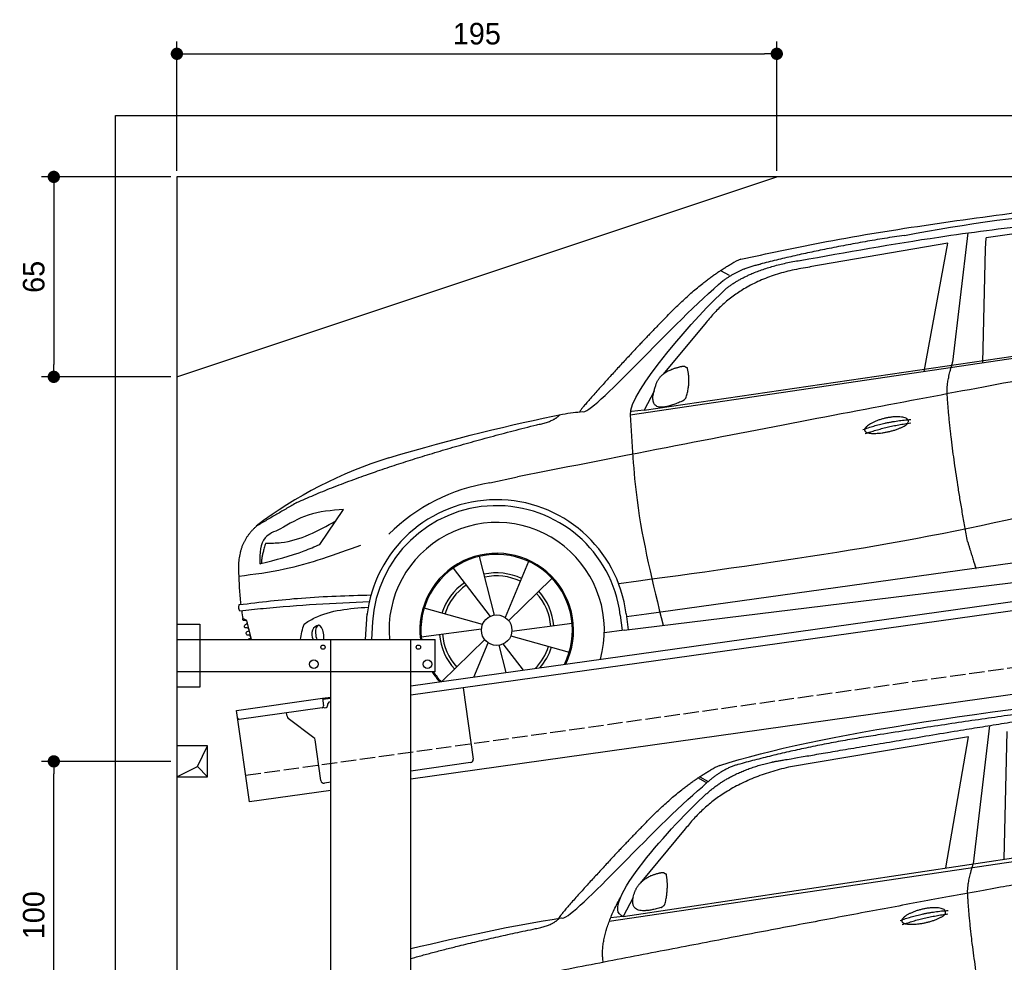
# Model space of a CAD drawing. Extents: x -511 to 5890, y -540 to 5061.
# Tile 2 of 5: x -511 to 2690, y 1997 to 5061. Entities that reach past the tile are written whole.
import ezdxf

# ---------------------------------------------------------------- set-up
doc = ezdxf.new("R2010")
doc.units = 0
doc.header["$LTSCALE"] = 10
doc.header["$MEASUREMENT"] = 0
doc.linetypes.add('GEN3', pattern=[6.25, 5, -1.25])
doc.layers.get('0').update_dxf_attribs({"linetype": 'CONTINUOUS'})
doc.layers.get('DEFPOINTS').update_dxf_attribs({"linetype": 'CONTINUOUS'})
for name, color, linetype in [('3', 6, 'GEN3'), ('AM_5', 3, 'CONTINUOUS'), ('BREAKTHROUGH', 1, 'CONTINUOUS'), ('CAR', 1, 'CONTINUOUS')]:
    doc.layers.add(name, color=color, linetype=linetype)
doc.layers.add('AM_0', color=7, linetype='CONTINUOUS', lineweight=30)
doc.dimstyles.new('KLAUS_DXF', dxfattribs={"dimscale": 20, "dimtxt": 3.5, "dimasz": 2, "dimexe": 2, "dimexo": 1, "dimgap": 1.5, "dimtad": 1, "dimlfac": 0.1, "dimdsep": 46, "dimtxsty": 'STANDARD', "dimblk": 'DOT', "dimcen": 2, "dimclrd": 256, "dimclre": 256, "dimclrt": 2, "dimadec": 0, "dimazin": 0, "dimtfac": 1, "dimtmove": 2, "dimatfit": 3, "dimfxl": 1, "dimtolj": 1, "dimarcsym": 0})

# ---------------------------------------------------------------- blocks, each defined once
blk = doc.blocks.new('_DOT')
at = {"color": 0, "linetype": 'ByBlock'}
blk.add_line((-0.5, 0), (-1, 0), dxfattribs=at)
at = {"color": 0, "linetype": 'ByBlock', "const_width": 0.5}
blk.add_lwpolyline([(-0.25, 0, 1), (0.25, 0, 1)], format="xyb", close=True, dxfattribs=at)
blk = doc.blocks.new('*D7')
at = {"layer": 'AM_5', "lineweight": -2, "transparency": 16777216}
for p, q in [((0, 4570), (0, 4990)), ((1950, 4570), (1950, 4990)), ((40, 4950), (1910, 4950))]:
    blk.add_line(p, q, dxfattribs=at)
at = {"layer": 'DEFPOINTS', "color": 0, "transparency": 16777216}
for p in [(1950, 4950), (0, 4550), (1950, 4550)]:
    blk.add_point(p, dxfattribs=at)
at = {"layer": 'AM_5', "lineweight": -2, "transparency": 16777216, "xscale": 40, "yscale": 40, "zscale": 40, "rotation": 180}
blk.add_blockref('_DOT', (0, 4950), dxfattribs=at)
at = {"layer": 'AM_5', "lineweight": -2, "transparency": 16777216, "xscale": 40, "yscale": 40, "zscale": 40}
blk.add_blockref('_DOT', (1950, 4950), dxfattribs=at)
at = {"layer": 'AM_5', "color": 2, "transparency": 16777216, "insert": (975, 5015), "char_height": 70, "attachment_point": 5}
blk.add_mtext('\\A1;195', dxfattribs=at)
blk = doc.blocks.new('*D4')
at = {"layer": 'AM_5', "lineweight": -2, "transparency": 16777216}
for p, q in [((-20, 4550), (-440, 4550)), ((-400, 4510), (-400, 3940)), ((-20, 3900), (-440, 3900))]:
    blk.add_line(p, q, dxfattribs=at)
at = {"layer": 'DEFPOINTS', "color": 0, "transparency": 16777216}
for p in [(0, 4550), (-400, 3900), (0, 3900)]:
    blk.add_point(p, dxfattribs=at)
at = {"layer": 'AM_5', "lineweight": -2, "transparency": 16777216, "xscale": 40, "yscale": 40, "zscale": 40}
for p, rotation in [((-400, 4550), 90), ((-400, 3900), 270)]:
    blk.add_blockref('_DOT', p, dxfattribs=dict(at, rotation=rotation))
at = {"layer": 'AM_5', "color": 2, "transparency": 16777216, "insert": (-465, 4225), "char_height": 70, "attachment_point": 5, "rotation": 90}
blk.add_mtext('\\A1;65', dxfattribs=at)
blk = doc.blocks.new('*D6')
at = {"layer": 'AM_5', "lineweight": -2, "transparency": 16777216}
for p, q in [((-20, 2650), (-440, 2650)), ((-400, 1690), (-400, 2610)), ((5280, 1650), (-440, 1650))]:
    blk.add_line(p, q, dxfattribs=at)
at = {"layer": 'DEFPOINTS', "color": 0, "transparency": 16777216}
for p in [(-400, 2650), (0, 2650), (5300, 1650)]:
    blk.add_point(p, dxfattribs=at)
at = {"layer": 'AM_5', "lineweight": -2, "transparency": 16777216, "xscale": 40, "yscale": 40, "zscale": 40}
for p, rotation in [((-400, 2650), 90), ((-400, 1650), 270)]:
    blk.add_blockref('_DOT', p, dxfattribs=dict(at, rotation=rotation))
at = {"layer": 'AM_5', "color": 2, "transparency": 16777216, "insert": (-465, 2150), "char_height": 70, "attachment_point": 5, "rotation": 90}
blk.add_mtext('\\A1;100', dxfattribs=at)
blk = doc.blocks.new('car_150')
at = {"layer": 'CAR'}
for p, q in [((12096.6, 1708.3), (11989, 1268.4)), ((12024, 1680.6), (11430.7, 1652.9)), ((11899, 1265.9), (12024, 1680.6)), ((12090.6, 1271.1), (12150.5, 1682.1)), ((11135.2, 1654.5), (11161.3, 1635)), ((11141, 1657.4), (11166.4, 1638.4)), ((11073.9, 1494.7), (10907.2, 1337.8)), ((10878.7, 1293.9), (10839.1, 1237.2)), ((10839.1, 1237.2), (12874.8, 1292.4)), ((10792.4, 1227), (12873.3, 1279.9)), ((10839.1, 1237.2), (10797.9, 1237.1))]:
    blk.add_line(p, q, dxfattribs=at)
blk.add_arc((11252.1, 1516.2), 174.5, 103.8736, 114.54, dxfattribs=at)
for points, degree in [([(11210.2, 1685.6), (11542.9, 1749.4), (12105.1, 1762), (12930.5, 1747.4)], 3), ([(12704.3, 1733.1), (12355.7, 1743.2), (11740.1, 1722.1)], 2), ([(11740.1, 1722.1), (11497.4, 1715.5), (11268.8, 1681.6)], 2), ([(10930.4, 1515.2), (11065.6, 1627.8), (11179.6, 1674.9)], 2), ([(11268.8, 1681.6), (11213.7, 1673.9), (11145.7, 1624)], 2), ([(11152.7, 1597.4), (11243.5, 1663), (11380.1, 1676.4)], 2), ([(11430.7, 1652.9), (11206.1, 1629.9), (11073.9, 1494.7)], 2), ([(10638.9, 1256.3), (10666.6, 1238), (10970.1, 1510.3), (11145.7, 1624)], 3), ([(10839.1, 1237.2), (10755.1, 1275), (11042.6, 1519.1), (11152.7, 1597.4)], 3), ([(10930.4, 1515.2), (10850.9, 1452.6), (10750.8, 1366.4), (10624.3, 1257.8), (10630.3, 1256.1)], 4), ([(10886.5, 1311.8), (10902.2, 1342.5), (10944.6, 1357.7)], 2), ([(10944.6, 1357.7), (10973.1, 1364.2), (10986, 1363.3)], 2), ([(10978.5, 1259), (10998.5, 1312.5), (10994.7, 1357.3)], 2), ([(10986, 1363.3), (10992.2, 1357.4), (10994.7, 1357.3)], 2), ([(10756.8, 1096.7), (10752.3, 1180.2), (10838, 1299.8)], 2), ([(10965.2, 1251), (10843.5, 1229), (10886.5, 1311.8)], 2), ([(10140.7, 1216.8), (10314.3, 1236.6), (10479.5, 1251.5), (10638.9, 1256.3)], 3), ([(10551.6, 1232.1), (10606.6, 1235.5), (10630, 1255)], 2), ([(10965.2, 1251), (10971.1, 1252.9), (10978.5, 1259)], 2), ([(11959.5, 1175.6), (11961.8, 1206.7), (11989, 1268.4)], 2), ([(10136.8, 1184.9), (10312.9, 1212.3), (10551.6, 1232.1)], 2), ([(12866.3, 1222.8), (11949.2, 1183.9), (10404.4, 1071.4)], 2), ([(11966.3, 684.4), (11947.2, 997.3), (11959.5, 1175.6)], 2), ([(11730.9, 1114.3), (11806, 1132.5), (11889.6, 1128.1)], 2), ([(11736.2, 1100.5), (11810, 1116.4), (11887.9, 1117)], 2)]:
    blk.add_open_spline(points, degree=degree, dxfattribs=at)
for points, degree, knots in [([(11380.1, 1676.4), (11407, 1677.9), (11545.9, 1684.7), (12131.3, 1711.8), (12584.9, 1726.7), (12852.7, 1717.4), (12926.2, 1712.9)], 4, [0.0821318, 0.0821318, 0.0821318, 0.0821318, 0.0821318, 0.258851, 0.508851, 0.6086078, 0.6086078, 0.6086078, 0.6086078, 0.6086078]), ([(11736, 1111.2), (11735, 1119.4), (11755.7, 1136.1), (11838.1, 1157.7), (11931.6, 1126.3), (11845.9, 1093.1), (11761.1, 1092.3), (11737, 1103), (11736, 1111.2)], 5, [0, 0, 0, 0, 0, 0, 0.300106, 0.500106, 0.700106, 1, 1, 1, 1, 1, 1])]:
    blk.add_open_spline(points, degree=degree, knots=knots, dxfattribs=at)
blk = doc.blocks.new('car_150_')
at = {"layer": 'CAR'}
for p, q in [((6796.4, 5203.8), (6750.1, 4783)), ((6853.7, 5152.6), (6855.4, 5188)), ((6731.9, 5170.4), (6283.3, 5089.2)), ((6657.9, 4752.4), (6731.9, 5170.4)), ((6848, 4782.8), (6853.7, 5152.6)), ((5993.7, 5075.5), (6021.3, 5060)), ((5703.5, 4603.8), (7806, 4931.3)), ((5748.6, 4619.9), (7887.1, 4949.3)), ((5948.1, 4905.6), (5809.7, 4736.5)), ((5780.5, 4681.2), (5748.6, 4619.9)), ((5748.6, 4619.9), (5707.7, 4614.5)), ((5249.2, 4379.1), (5338.8, 4399.4)), ((4697.5, 4174.8), (4774.2, 4288.5)), ((7646, 4233.7), (5761.2, 3956.2)), ((5689.3, 3904.2), (7721.3, 4169.7)), ((5267.2, 3949.5), (5216.9, 4139.6)), ((5131.5, 4101.3), (5253.2, 3945.1)), ((5377, 4125.1), (5302.6, 3941.6)), ((5313.4, 3931.7), (5452.9, 4070.3)), ((5734.4, 4063.7), (5670.2, 4054.4)), ((5228.7, 3918.3), (5038.9, 3969.8)), ((4848.5, 3866.9), (4853.3, 3950.1)), ((5676.1, 3953), (5682.6, 3903)), ((5695.3, 3956.7), (5702.3, 3904.6)), ((5761.2, 3956.2), (5696.7, 3946.7)), ((4463, 3925.5), (4449.3, 3931.7)), ((4478.1, 3864), (4463, 3925.5)), ((4871, 3924.2), (4867.7, 3867.1)), ((5520.5, 3924.4), (5324.3, 3897.1)), ((5029.4, 3876.7), (5225.5, 3904)), ((5321.2, 3882.8), (5511, 3831.3)), ((5689.3, 3904.2), (5624.9, 3894.7)), ((5693.6, 3903), (5693.4, 3904.4)), ((5236.4, 3869.4), (5098.3, 3732.1)), ((5201.8, 3747.5), (5247.2, 3859.5)), ((5282.7, 3851.6), (5306.1, 3763)), ((5362.6, 3771.4), (5296.6, 3856))]:
    blk.add_line(p, q, dxfattribs=at)
blk.add_circle((5274.9, 3900.5), 49.6, dxfattribs=at)
for centre, radius, start, end in [((6122, 4949.8), 174.5, 111.2882, 121.9546), ((5356.2, 3104.6), 1422.1, 107.8766, 127.519), ((5347.7, 3787.7), 599.5, 99.4563, 135.2463), ((5274.9, 3900.5), 424.2, 7.6054, 174.1435), ((5274.9, 3900.5), 404.6, 7.4461, 176.652), ((5274.9, 3900.5), 350, 344.7595, 185.4081), ((5274.9, 3900.5), 250, 334.2204, 187.3999), ((5274.9, 3900.5), 246.4, 333.6424, 187.5031), ((5274.9, 3900.5), 186.2, 64.7762, 103.2667), ((5274.9, 3900.5), 176.5, 64.6018, 103.1816), ((5274.9, 3900.5), 186.2, 124.7762, 163.2667), ((5274.9, 3900.5), 176.5, 124.6018, 163.1816), ((5274.9, 3900.5), 176.5, 4.6018, 43.1816), ((5274.9, 3900.5), 186.2, 4.7762, 43.2667), ((5274.9, 3900.5), 186.2, 184.7762, 223.2667), ((5274.9, 3900.5), 176.5, 184.6018, 223.1816), ((5274.9, 3900.5), 176.5, 315.6124, 343.1816), ((5274.9, 3900.5), 186.2, 319.3932, 343.2667), ((5274.9, 3900.5), 250, 213.2019, 222.6786), ((5274.9, 3900.5), 246.4, 213.7482, 223.2566), ((5274.9, 3900.5), 350, 217.4387, 217.626)]:
    blk.add_arc(centre, radius, start, end, dxfattribs=at)
for centre, major_axis, ratio, start_param, end_param in [((4699.7, 3882.5), (4.4, -29.4), 0.870747, 3.078863, 5.190641), ((4699.8, 3882.5), (-4.4, 29.6), 0.439627, 4.05108, 8.39242), ((4699.7, 3882.6), (4.4, -29.5), 0.784824, 3.019947, 3.143719)]:
    blk.add_ellipse(centre, major_axis=major_axis, ratio=ratio, start_param=start_param, end_param=end_param, dxfattribs=at)
for points, degree, knots in [([(6058.7, 5112.4), (6144.2, 5131.5), (6453.2, 5200.5), (6766.8, 5245), (6993.6, 5277.2)], 3, [0, 0, 0, 0, 262.813629, 949.636575, 949.636575, 949.636575, 949.636575]), ([(6590.3, 5194.3), (6790.1, 5231.4), (7055.2, 5280.6), (7323.2, 5267.8), (7389.2, 5264.7)], 3, [0, 0, 0, 0, 605.994997, 803.781644, 803.781644, 803.781644, 803.781644]), ([(6252.1, 5110.1), (6401.8, 5138.2), (6653.7, 5185.6), (6907.8, 5219.4), (7011, 5233.1)], 3, [0, 0, 0, 0, 456.745059, 768.877533, 768.877533, 768.877533, 768.877533]), ([(7280.4, 5213.4), (7220.4, 5216.3), (7078, 5223.2), (6937, 5200.9), (6855.4, 5188)], 3, [0, 0, 0, 0, 179.578451, 426.729981, 426.729981, 426.729981, 426.729981]), ([(5483, 4604.3), (5494.7, 4606.5), (5516.1, 4610.4), (5537.7, 4612.2), (5547.5, 4613)], 3, [0, 0, 0, 0, 35.619977, 65.088393, 65.088393, 65.088393, 65.088393]), ([(5703.5, 4603.8), (5709.3, 4511.2), (5723.7, 4280), (5781.3, 4055.4), (5815.9, 3920.7)], 3, [0, 0, 0, 0, 277.59112, 693.570767, 693.570767, 693.570767, 693.570767]), ([(6465.7, 4559.3), (6463.6, 4567.3), (6482, 4586.6), (6560.8, 4618.6), (6657.6, 4599.5), (6576.9, 4555.6), (6492.9, 4543.8), (6467.7, 4551.3), (6465.7, 4559.3)], 5, [0, 0, 0, 0, 0, 0, 0.300106, 0.500106, 0.700106, 1, 1, 1, 1, 1, 1]), ([(7654.8, 4478.5), (7470.6, 4420.5), (6844.5, 4223.3), (6193.7, 4129.8), (5734.4, 4063.7)], 3, [0, 0, 0, 0, 579.00444, 1967.110779, 1967.110779, 1967.110779, 1967.110779]), ([(4774.2, 4288.5), (4734.9, 4285.3), (4660.9, 4279.4), (4597.6, 4240.9), (4567.9, 4222.9)], 3, [0, 0, 0, 0, 116.380747, 219.102854, 219.102854, 219.102854, 219.102854]), ([(4521.8, 4177.7), (4538.5, 4177.9), (4619.5, 4178.7), (4691.9, 4219.3), (4749.3, 4251.6)], 3, [0, 0, 0, 0, 49.860743, 241.440865, 241.440865, 241.440865, 241.440865]), ([(4567.9, 4222.9), (4549.3, 4215.3), (4503.1, 4196.4), (4503, 4144.5), (4502.9, 4113.4)], 3, [0, 0, 0, 0, 55.914644, 138.985336, 138.985336, 138.985336, 138.985336]), ([(4435.2, 4069.4), (4484.9, 4076.4), (4620.6, 4095.5), (4749.3, 4143.2), (4831, 4173.4)], 3, [0, 0, 0, 0, 150.106975, 410.193991, 410.193991, 410.193991, 410.193991]), ([(4506.8, 4110.9), (4554.4, 4123.4), (4619.5, 4140.5), (4680.9, 4167.5), (4697.5, 4174.8)], 3, [0, 0, 0, 0, 147.159719, 201.348086, 201.348086, 201.348086, 201.348086]), ([(4502.9, 4113.4), (4502.8, 4112.3), (4502.6, 4109.8), (4505.2, 4110.5), (4506.8, 4110.9)], 3, [0, 0, 0, 0, 2.598862, 6.284951, 6.284951, 6.284951, 6.284951]), ([(4434.3, 4093), (4435.5, 4060.6), (4436.9, 4022.1), (4441.6, 3983.8), (4442.4, 3977.7)], 3, [0, 0, 0, 0, 97.108013, 115.616313, 115.616313, 115.616313, 115.616313]), ([(4437.7, 3977.1), (4505, 3985.7), (4647.1, 4004), (4790.2, 4009.1), (4865.6, 4011.8)], 3, [0, 0, 0, 0, 203.297538, 429.475842, 429.475842, 429.475842, 429.475842]), ([(4439.9, 3955.5), (4438, 3959.3), (4434.5, 3966.3), (4436.7, 3973.7), (4437.7, 3977.1)], 3, [0, 0, 0, 0, 12.224254, 22.465372, 22.465372, 22.465372, 22.465372]), ([(4860.2, 3989.6), (4745.2, 3983.2), (4604.7, 3975.4), (4465.2, 3958.6), (4439.9, 3955.5)], 3, [0, 0, 0, 0, 345.382791, 421.716813, 421.716813, 421.716813, 421.716813]), ([(4648.5, 3915.5), (4659.8, 3922.6), (4721.6, 3961.3), (4796, 3967.3), (4856.8, 3972.2)], 3, [0, 0, 0, 0, 39.727462, 217.617343, 217.617343, 217.617343, 217.617343]), ([(4452, 3925), (4451.6, 3925.3), (4449.8, 3926.3), (4449.6, 3929.2), (4449.4, 3931.1), (4449.3, 3931.7)], 3, [0, 0, 0, 0, 1.427923, 5.828292, 7.478143, 7.478143, 7.478143, 7.478143]), ([(4455.1, 3908.2), (4455.8, 3910.1), (4457.4, 3914.2), (4466.6, 3914.3), (4462.3, 3926.1), (4455.8, 3925.4), (4452, 3925)], 3, [0, 0, 0, 0, 5.656821, 12.3267, 20.012637, 30.346325, 30.346325, 30.346325, 30.346325]), ([(4457.8, 3901.6), (4457.4, 3901.8), (4455.6, 3902.8), (4455.4, 3905.7), (4455.1, 3907.7), (4455.1, 3908.2)], 3, [0, 0, 0, 0, 1.427923, 5.828292, 7.478143, 7.478143, 7.478143, 7.478143]), ([(4461, 3884.9), (4461.7, 3886.7), (4463.2, 3890.7), (4472.4, 3890.8), (4468.1, 3902.7), (4461.5, 3902), (4457.8, 3901.6)], 3, [0, 0, 0, 0, 5.495934, 12.165813, 19.85175, 30.185438, 30.185438, 30.185438, 30.185438]), ([(4463.7, 3878.2), (4463.2, 3878.5), (4461.5, 3879.5), (4461.3, 3882.4), (4461, 3884.3), (4461, 3884.9)], 3, [0, 0, 0, 0, 1.427923, 5.828292, 7.478143, 7.478143, 7.478143, 7.478143]), ([(4467.9, 3864), (4468.3, 3864.8), (4470.3, 3867.4), (4478.3, 3867.4), (4474, 3879.3), (4467.4, 3878.6), (4463.7, 3878.2)], 3, [2.682731, 2.682731, 2.682731, 2.682731, 5.656821, 12.3267, 20.012637, 30.346325, 30.346325, 30.346325, 30.346325])]:
    blk.add_open_spline(points, degree=degree, knots=knots, dxfattribs=at)
for points, degree in [([(6590.3, 5194.3), (6342.2, 5155.3), (6121.6, 5097.1)], 2), ([(5803.2, 4907.4), (5922.7, 5036.5), (6029.7, 5097.9)], 2), ([(6284.4, 5088.8), (6061.8, 5056.7), (5948.1, 4905.6)], 2), ([(6123.2, 5096.2), (6065.8, 5086.5), (6002.6, 5043)], 2), ([(6013, 5017.6), (6096.2, 5083.6), (6251.3, 5110.3)], 2), ([(5547.5, 4613), (5577.3, 4598.4), (5843.2, 4907.6), (6002.6, 5043)], 3), ([(5703.8, 4603.3), (5695, 4674.1), (5922.8, 4934.4), (6013, 5017.6)], 3), ([(7979.4, 4899), (7725, 4888.3), (5338.8, 4399.4)], 2), ([(5803.2, 4907.4), (5732.5, 4835), (5644.3, 4736.7), (5532.9, 4612.6), (5539.4, 4612.3)], 4), ([(6732.8, 4687.3), (6731.1, 4718.4), (6750.1, 4783)], 2), ([(5785.9, 4700), (5794.1, 4735.6), (5837.6, 4753)], 2), ([(5837.6, 4753), (5865, 4763.1), (5877.9, 4763.9)], 2), ([(5877.9, 4763.9), (5884.9, 4758.8), (5887.3, 4759.1)], 2), ([(5883.9, 4659.5), (5901.1, 4713.7), (5887.3, 4759.1)], 2), ([(5871.8, 4649.8), (5747.2, 4591.7), (5785.9, 4700)], 2), ([(6803, 4201), (6743.7, 4508.9), (6732.8, 4687.3)], 2), ([(5871.8, 4649.8), (5877.4, 4652.5), (5883.9, 4659.5)], 2), ([(4919.6, 4458.1), (5131.9, 4523.6), (5319.2, 4569), (5483, 4604.3)], 3), ([(5399.6, 4569.1), (5453.7, 4579.5), (5474.4, 4601.9)], 2), ([(6460.2, 4561.7), (6532.3, 4589.4), (6615.8, 4595.9)], 2), ([(6467.2, 4548.7), (6538.3, 4574), (6615.5, 4584.7)], 2), ([(4622.5, 4310.5), (4903.3, 4440.5), (5399.6, 4569.1)], 2), ([(4622.5, 4310.5), (4492.9, 4233.7)], 1), ([(4492.9, 4233.7), (4430.6, 4178.8), (4434.3, 4093)], 2), ([(6803, 4201), (6822.6, 4138.3), (6831.4, 4112.8)], 2), ([(4521.8, 4177.7), (4507.9, 4132), (4508.6, 4113.8)], 2), ([(4508.6, 4113.8), (4511.9, 4114.1), (4510.2, 4111.7)], 2), ([(4445.5, 3956.2), (4446.7, 3948), (4448, 3939.9), (4449.3, 3931.7)], 3), ([(4637.5, 3865.3), (4639.1, 3881.6), (4643.8, 3898.6), (4648.5, 3915.5)], 3)]:
    blk.add_open_spline(points, degree=degree, dxfattribs=at)

msp = doc.modelspace()

# ---------------------------------------------------------------- linework, layer by layer
for p, q in [((-199.991, 4750), (5499.993, 4750)), ((-199.991, -250), (-199.991, 4750)), ((5300, 4550), (0, 4550)), ((0, 4550), (0, 0)), ((0, 3900), (1950, 4550)), ((760, 2895.181), (3238.84, 3243.559)), ((3245.986, 3214.269), (760, 2864.886)), ((0, 3096.226), (75, 3096.226)), ((75, 3096.226), (75, 2891.226)), ((0, 3046.226), (840, 3046.226)), ((500, 1676.226), (500, 3046.226)), ((760, 6.226), (760, 3046.226)), ((840, 2941.226), (840, 3046.226)), ((3464.724, 2972.357), (760, 2592.233)), ((840, 2941.226), (0, 2941.226)), ((75, 2891.226), (0, 2891.226)), ((930.739, 2888.882), (963.305, 2657.159)), ((193.765, 2815.602), (473.516, 2854.919)), ((473.516, 2854.919), (500, 2858.641)), ((473.516, 2854.919), (476.995, 2830.162)), ((500, 2854.601), (474.073, 2850.957)), ((472.74, 2824.515), (202.892, 2786.59)), ((480.306, 2824.568), (485.257, 2825.264)), ((489.513, 2830.911), (489.374, 2831.901)), ((497.885, 2843.196), (500, 2843.493)), ((235.517, 2518.522), (193.765, 2815.602)), ((358.034, 2796.419), (356.383, 2808.162)), ((445.657, 2726.723), (361.918, 2789.825)), ((468.171, 2587.573), (449.542, 2720.128)), ((954.794, 2645.865), (760, 2618.488)), ((500, 2581.948), (479.466, 2579.062)), ((500, 2555.692), (235.517, 2518.522))]:
    msp.add_line(p, q)
for centre, radius in [((475, 3021.226), 7), ((785, 3021.226), 7), ((445, 2966.226), 14), ((815, 2966.226), 14)]:
    msp.add_circle(centre, radius)
for centre, radius, start, end in [((472.044, 2829.466), 5, 278, 8), ((479.61, 2829.519), 5, 221.236717, 278), ((484.561, 2830.215), 5, 278, 8), ((499.276, 2833.293), 10, 98, 188), ((202.196, 2791.541), 5, 188, 278), ((367.936, 2797.811), 10, 188, 233), ((439.64, 2718.734), 10, 8, 53), ((953.403, 2655.768), 10, 278, 8), ((478.074, 2588.965), 10, 188, 278)]:
    msp.add_arc(centre, radius, start, end)
at = {"layer": '3'}
msp.add_line((223.409, 2604.675), (5230.817, 3308.42), dxfattribs=at)
at = {"layer": 'BREAKTHROUGH'}
for p, q in [((67.373, 2632.953), (100, 2700)), ((0, 2600), (67.373, 2632.953)), ((67.154, 2632.846), (100, 2600))]:
    msp.add_line(p, q, dxfattribs=at)
msp.add_lwpolyline([(100, 2700), (0, 2700), (0, 2600), (100, 2600)], close=True, dxfattribs=at)

# ---------------------------------------------------------------- block references
at = {"layer": 'AM_0', "rotation": 359.5505213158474}
msp.add_blockref('car_150_', (-4265.788, -782.568), dxfattribs=at)
at = {"layer": 'CAR', "color": 2, "rotation": 6.973897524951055}
msp.add_blockref('car_150', (-9157.901, -397.853), dxfattribs=at)

# ---------------------------------------------------------------- dimensions: what is measured, and where the dimension line sits
at = {"layer": 'AM_5'}
dim = msp.add_linear_dim(base=(1950, 4950), p1=(0, 4550), p2=(1950, 4550), dimstyle='KLAUS_DXF', override={"dimtzin": 7}, dxfattribs=at)
dim.commit()
dim.dimension.update_dxf_attribs({"geometry": '*D7', "text_midpoint": (975, 5015)})
for base, p1, p2, override, picture, middle in [((-399.991, 3900), (0, 4550), (0, 3900), {"dimtol": 0, "dimlim": 0, "dimtp": 0, "dimtm": 0, "dimtfac": 1, "dimtdec": 2, "dimtolj": 1, "dimtzin": 7}, '*D4', (-464.991, 4225)), ((-399.991, 2650), (5300, 1650), (0, 2650), {"dimpost": '', "dimtol": 0, "dimlim": 0, "dimtp": 0, "dimtm": 0, "dimtfac": 1, "dimtdec": 2, "dimtolj": 1, "dimtzin": 7}, '*D6', (-464.991, 2150))]:
    dim = msp.add_linear_dim(base=base, p1=p1, p2=p2, angle=90, dimstyle='KLAUS_DXF', override=override, dxfattribs=at)
    dim.commit()
    dim.dimension.update_dxf_attribs({"geometry": picture, "text_midpoint": middle})

doc.saveas('drawing.dxf')
